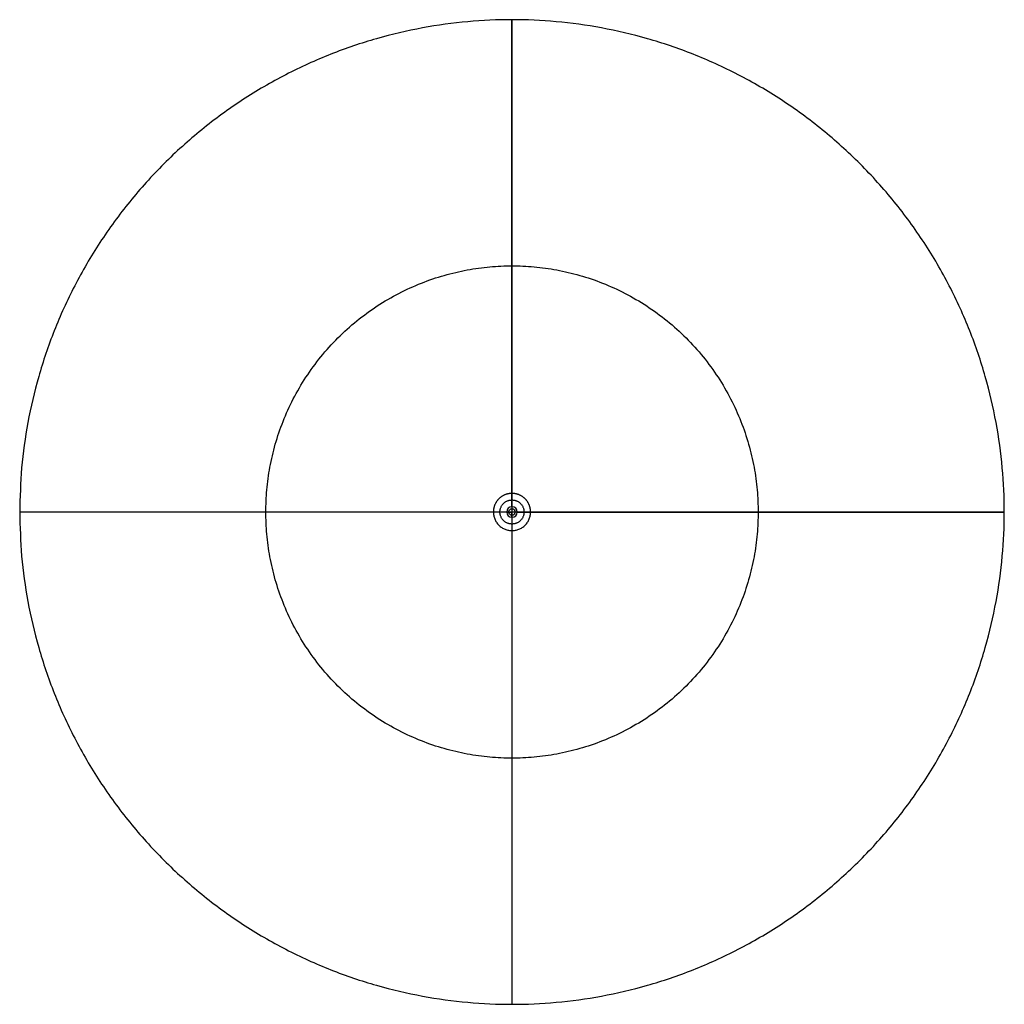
# Model space of a CAD drawing. Header units: millimetres. Extents: x 2801 to 2981, y -122 to 58.
import ezdxf

# ---------------------------------------------------------------- set-up
doc = ezdxf.new("R2010")
doc.units = ezdxf.units.MM
doc.layers.add('Layer 01', color=7, linetype='Continuous', true_color=0x000000)

msp = doc.modelspace()

# ---------------------------------------------------------------- linework, layer by layer
at = {"layer": 'Layer 01'}
for p, q in [((2890.91, -28.11, 2911.3), (2890.91, -29.31, 2911.3)), ((2889.96, -31.51, 0.71), (2800.91, -31.51, 297.55)), ((2887.51, -31.51, 2911.3), (2800.91, -31.51, 3200)), ((2888.71, -31.51, 2911.3), (2887.51, -31.51, 2911.3)), ((2894.31, -31.51, 2911.3), (2893.11, -31.51, 2911.3)), ((2890.91, -33.71, 2911.3), (2890.91, -34.91, 2911.3))]:
    msp.add_line(p, q, dxfattribs=at)
at = {"layer": 'Layer 01', "extrusion": (0, 0, -1)}
msp.add_circle((-2890.91, -31.51, -0.71), 0.958, dxfattribs=at)
at = {"layer": 'Layer 01'}
msp.add_circle((2890.91, -31.51, 0.2), 0.597, dxfattribs=at)
for points, weights, knots in [([(2800.91, -31.51, 297.55), (2800.91, 58.49, 297.55), (2890.91, 58.49, 297.55), (2980.91, 58.49, 297.55), (2980.91, -31.51, 297.55), (2980.91, -121.51, 297.55), (2890.91, -121.51, 297.55), (2800.91, -121.51, 297.55), (2800.91, -31.51, 297.55)], [1, 0.707106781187, 1, 0.707106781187, 1, 0.707106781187, 1, 0.707106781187, 1], [-565.486678, -565.486678, -565.486678, -424.115008, -424.115008, -282.743339, -282.743339, -141.371669, -141.371669, 0, 0, 0]), ([(2800.91, -31.51, 3200), (2800.91, 58.49, 3200), (2890.91, 58.49, 3200), (2980.91, 58.49, 3200), (2980.91, -31.51, 3200), (2980.91, -121.51, 3200), (2890.91, -121.51, 3200), (2800.91, -121.51, 3200), (2800.91, -31.51, 3200)], [1, 0.707106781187, 1, 0.707106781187, 1, 0.707106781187, 1, 0.707106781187, 1], [-565.486678, -565.486678, -565.486678, -424.115008, -424.115008, -282.743339, -282.743339, -141.371669, -141.371669, 0, 0, 0]), ([(2845.91, -31.51, 147.54), (2845.91, -76.51, 147.54), (2890.91, -76.51, 147.54), (2935.91, -76.51, 147.54), (2935.91, -31.51, 147.54), (2935.91, 13.49, 147.54), (2890.91, 13.49, 147.54), (2845.91, 13.49, 147.54), (2845.91, -31.51, 147.54)], [1, 0.707106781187, 1, 0.707106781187, 1, 0.707106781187, 1, 0.707106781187, 1], [0, 0, 0, 141.371669, 141.371669, 282.743339, 282.743339, 424.115008, 424.115008, 565.486678, 565.486678, 565.486678]), ([(2845.91, -31.51, 3049.98), (2845.91, -76.51, 3049.98), (2890.91, -76.51, 3049.98), (2935.91, -76.51, 3049.98), (2935.91, -31.51, 3049.98), (2935.91, 13.49, 3049.98), (2890.91, 13.49, 3049.98), (2845.91, 13.49, 3049.98), (2845.91, -31.51, 3049.98)], [1, 0.707106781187, 1, 0.707106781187, 1, 0.707106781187, 1, 0.707106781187, 1], [0, 0, 0, 141.371669, 141.371669, 282.743339, 282.743339, 424.115008, 424.115008, 565.486678, 565.486678, 565.486678]), ([(2894.31, -31.51, 2911.3), (2894.31, -30.1, 2911.3), (2893.32, -29.11, 2911.3), (2892.32, -28.11, 2911.3), (2890.91, -28.11, 2911.3), (2889.51, -28.11, 2911.3), (2888.51, -29.11, 2911.3), (2887.51, -30.1, 2911.3), (2887.51, -31.51, 2911.3)], [1, 0.923877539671, 1, 0.923877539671, 1, 0.923877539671, 1, 0.923877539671, 1], [848.230016, 848.230016, 848.230016, 918.915851, 918.915851, 989.601686, 989.601686, 1060.287521, 1060.287521, 1130.973355, 1130.973355, 1130.973355]), ([(2893.11, -31.51, 2911.3), (2893.11, -29.31, 2911.3), (2890.91, -29.31, 2911.3), (2888.71, -29.31, 2911.3), (2888.71, -31.51, 2911.3), (2888.71, -33.71, 2911.3), (2890.91, -33.71, 2911.3), (2893.11, -33.71, 2911.3), (2893.11, -31.51, 2911.3)], [1, 0.707106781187, 1, 0.707106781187, 1, 0.707106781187, 1, 0.707106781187, 1], [0, 0, 0, 3.455752, 3.455752, 6.911504, 6.911504, 10.367256, 10.367256, 13.823008, 13.823008, 13.823008]), ([(2893.11, -31.51, 297.55), (2893.11, -29.31, 297.55), (2890.91, -29.31, 297.55), (2888.71, -29.31, 297.55), (2888.71, -31.51, 297.55), (2888.71, -33.71, 297.55), (2890.91, -33.71, 297.55), (2893.11, -33.71, 297.55), (2893.11, -31.51, 297.55)], [1, 0.707106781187, 1, 0.707106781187, 1, 0.707106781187, 1, 0.707106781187, 1], [0, 0, 0, 3.455752, 3.455752, 6.911504, 6.911504, 10.367256, 10.367256, 13.823008, 13.823008, 13.823008]), ([(2893.11, -31.51, 2203.89), (2893.11, -29.31, 2203.89), (2890.91, -29.31, 2203.89), (2888.71, -29.31, 2203.89), (2888.71, -31.51, 2203.89), (2888.71, -33.71, 2203.89), (2890.91, -33.71, 2203.89), (2893.11, -33.71, 2203.89), (2893.11, -31.51, 2203.89)], [1, 0.707106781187, 1, 0.707106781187, 1, 0.707106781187, 1, 0.707106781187, 1], [0, 0, 0, 3.455752, 3.455752, 6.911504, 6.911504, 10.367256, 10.367256, 13.823008, 13.823008, 13.823008]), ([(2887.51, -31.51, 2911.3), (2887.51, -34.91, 2911.3), (2890.91, -34.91, 2911.3), (2894.31, -34.91, 2911.3), (2894.31, -31.51, 2911.3)], [1, 0.707114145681, 1, 0.707114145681, 1], [565.486678, 565.486678, 565.486678, 706.858347, 706.858347, 848.230016, 848.230016, 848.230016])]:
    msp.add_rational_spline(points, weights, degree=2, knots=knots, dxfattribs=at)
for points in [[(2890.91, 58.49, 297.55), (2890.91, 14.59, 297.55), (2890.91, -29.31, 297.55)], [(2890.91, -30.55, 0.71), (2890.91, 13.97, 149.13), (2890.91, 58.49, 297.55)], [(2890.91, -28.11, 2911.3), (2890.91, 15.19, 3055.65), (2890.91, 58.49, 3200)], [(2890.91, 58.49, 3200), (2890.91, -31.51, 3200), (2890.91, -121.51, 3200)], [(2890.91, -29.31, 297.55), (2890.91, -29.31, 1604.43), (2890.91, -29.31, 2911.3)], [(2888.71, -31.51, 297.55), (2844.81, -31.51, 297.55), (2800.91, -31.51, 297.55)], [(2980.91, -31.51, 3200), (2890.91, -31.51, 3200), (2800.91, -31.51, 3200)], [(2888.71, -31.51, 297.55), (2888.71, -31.51, 1604.43), (2888.71, -31.51, 2911.3)], [(2891.87, -31.51, 0.71), (2936.39, -31.51, 149.13), (2980.91, -31.51, 297.55)], [(2893.11, -31.51, 297.55), (2893.11, -31.51, 1604.43), (2893.11, -31.51, 2911.3)], [(2980.91, -31.51, 297.55), (2937.01, -31.51, 297.55), (2893.11, -31.51, 297.55)], [(2894.31, -31.51, 2911.3), (2937.61, -31.51, 3055.65), (2980.91, -31.51, 3200)], [(2890.91, -32.47, 0.71), (2890.91, -76.99, 149.13), (2890.91, -121.51, 297.55)], [(2890.91, -33.71, 297.55), (2890.91, -33.71, 1604.43), (2890.91, -33.71, 2911.3)], [(2890.91, -33.71, 297.55), (2890.91, -77.61, 297.55), (2890.91, -121.51, 297.55)], [(2890.91, -34.91, 2911.3), (2890.91, -78.21, 3055.65), (2890.91, -121.51, 3200)]]:
    msp.add_open_spline(points, degree=2, dxfattribs=at)
for points in [[(2890.91, -30.55, 0.71), (2890.91, -30.77), (2890.91, -31.51)], [(2889.96, -31.51, 0.71), (2890.17, -31.51), (2890.91, -31.51)], [(2890.91, -32.47, 0.71), (2890.91, -32.25), (2890.91, -31.51)], [(2891.87, -31.51, 0.71), (2891.66, -31.51), (2890.91, -31.51)]]:
    msp.add_rational_spline(points, [1, 0.802285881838, 1], degree=2, dxfattribs=at)

doc.saveas('drawing.dxf')
